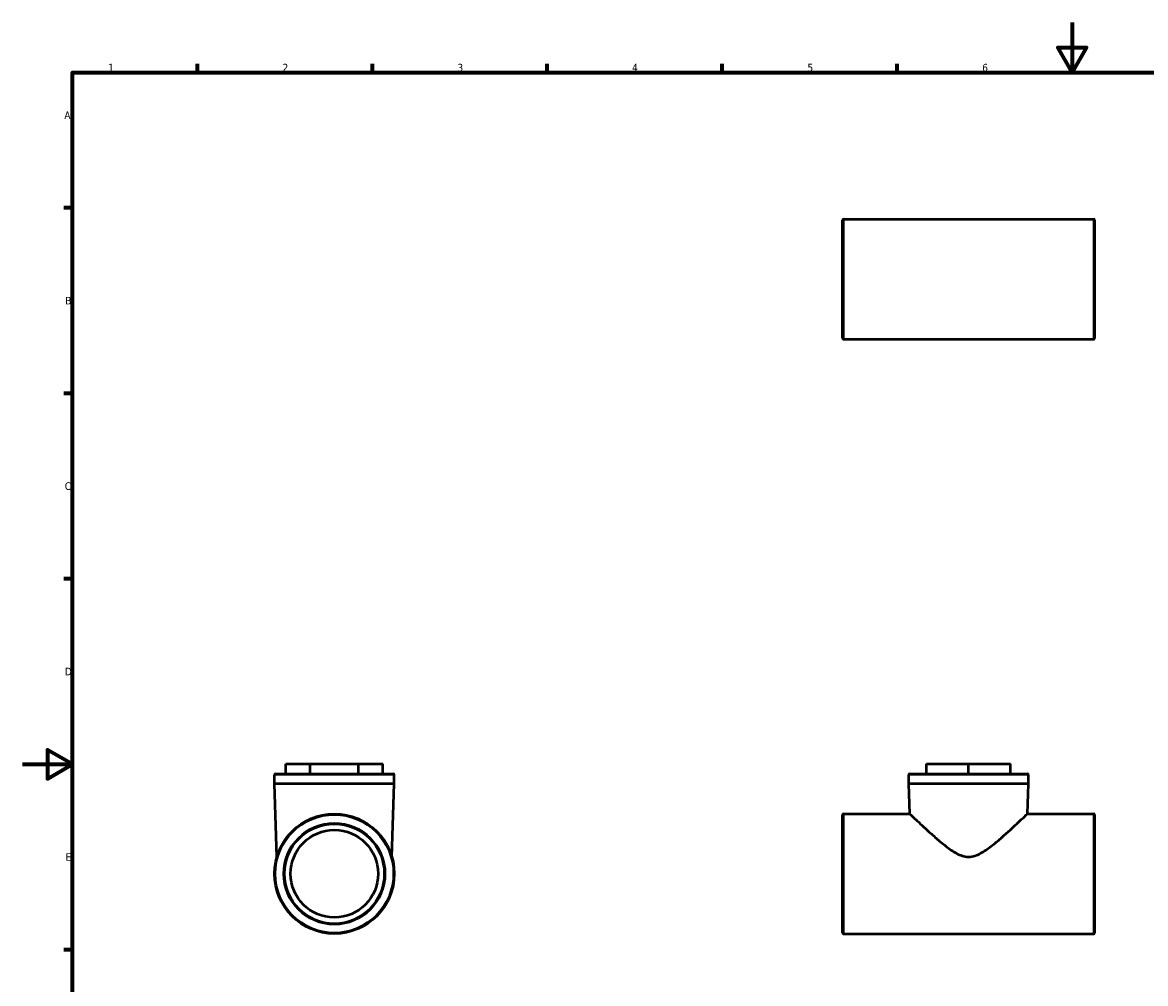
# Model space of a CAD drawing. Header units: millimetres. Extents: x 0 to 900, y -176 to 594.
# Tile 2 of 3: x 0 to 450, y 209 to 594. Entities that reach past the tile are written whole.
import ezdxf

# ---------------------------------------------------------------- set-up
doc = ezdxf.new("R2010")
doc.units = ezdxf.units.MM
for name, color, linetype, lineweight in [('Border (ANSI)', 7, 'Continuous', 70), ('Visible (ANSI)', 7, 'Continuous', 50), ('Visible Narrow (ANSI)', 7, 'Continuous', 35)]:
    doc.layers.add(name, color=color, linetype=linetype, lineweight=lineweight)
doc.styles.add('Note Text (ANSI)', font='tahoma.ttf')

# ---------------------------------------------------------------- blocks, each defined once
blk = doc.blocks.new('Borders Default Border')
at = {"layer": 'Border (ANSI)'}
for p, q in [((70.08, 574), (70.08, 577.45)), ((140.17, 574), (140.17, 577.45)), ((210.25, 574), (210.25, 577.45)), ((280.33, 574), (280.33, 577.45)), ((350.42, 574), (350.42, 577.45)), ((20, 519.75), (16.55, 519.75)), ((20, 445.5), (16.55, 445.5)), ((20, 371.25), (16.55, 371.25)), ((20, 222.75), (16.55, 222.75))]:
    blk.add_line(p, q, dxfattribs=at)
at = {"layer": 'Border (ANSI)', "flags": 128}
for points in [[(420.5, 594), (420.5, 574), (414.73, 584), (426.27, 584), (420.5, 574)], [(20, 20), (20, 574), (821, 574), (821, 20), (20, 20)], [(0, 297), (20, 297), (10, 302.77), (10, 291.23), (20, 297)]]:
    blk.add_lwpolyline(points, dxfattribs=at)
at = {"layer": 'Border (ANSI)', "char_height": 3.05, "attachment_point": 7, "style": 'Note Text (ANSI)'}
for s, insert in [('1', (34.35, 574.4)), ('2', (104.2, 574.4)), ('3', (174.26, 574.34)), ('4', (244.23, 574.4)), ('5', (314.48, 574.34)), ('6', (384.49, 574.34)), ('A', (16.78, 555.35)), ('B', (17.15, 481.1)), ('C', (16.95, 406.8)), ('D', (16.96, 332.6)), ('E', (17.21, 258.35))]:
    blk.add_mtext(s, dxfattribs=dict(at, insert=insert))

msp = doc.modelspace()

# ---------------------------------------------------------------- linework, layer by layer
at = {"layer": 'Visible (ANSI)'}
for p, q in [((328.531, 467.598), (328.531, 514.819)), ((328.921, 515.208), (429.142, 515.208)), ((429.531, 514.819), (429.531, 467.598)), ((328.921, 467.208), (429.142, 467.208)), ((105.56, 297.177), (115.259, 297.177)), ((105.56, 293.177), (105.56, 297.177)), ((115.259, 297.177), (134.658, 297.177)), ((115.259, 293.177), (115.259, 297.177)), ((134.658, 293.177), (134.658, 297.177)), ((134.658, 297.177), (144.358, 297.177)), ((144.358, 293.177), (144.358, 297.177)), ((362.231, 297.177), (379.031, 297.177)), ((362.231, 293.177), (362.231, 297.177)), ((379.031, 297.177), (395.831, 297.177)), ((379.031, 293.177), (379.031, 297.177)), ((395.831, 293.177), (395.831, 297.177)), ((100.959, 289.177), (100.959, 292.788)), ((101.348, 293.177), (148.569, 293.177)), ((148.959, 289.177), (148.959, 292.788)), ((355.031, 289.177), (355.031, 292.788)), ((355.421, 293.177), (402.642, 293.177)), ((403.031, 289.177), (403.031, 292.788)), ((148.959, 289.177), (100.959, 289.177)), ((101.933, 259.946), (100.959, 289.177)), ((147.984, 259.946), (148.959, 289.177)), ((403.031, 289.177), (355.031, 289.177)), ((355.431, 277.177), (355.031, 289.177)), ((402.631, 277.177), (403.031, 289.177)), ((328.531, 229.567), (328.531, 276.788)), ((328.921, 277.177), (355.431, 277.177)), ((402.631, 277.177), (429.142, 277.177)), ((429.531, 276.788), (429.531, 229.567)), ((328.921, 229.177), (429.142, 229.177))]:
    msp.add_line(p, q, dxfattribs=at)
for radius in [24, 20, 17.528]:
    msp.add_circle((124.959, 253.177), radius, dxfattribs=at)
for centre, start, end in [((328.921, 514.819), 90, 180), ((429.142, 514.819), 0, 90), ((328.921, 467.598), 180, 270), ((429.142, 467.598), 270, 0), ((101.348, 292.788), 90, 180), ((148.569, 292.788), 0, 90), ((355.421, 292.788), 90, 180), ((402.642, 292.788), 0, 90), ((328.921, 276.788), 90, 180), ((429.142, 276.788), 0, 90), ((328.921, 229.567), 180, 270), ((429.142, 229.567), 270, 0)]:
    msp.add_arc(centre, 0.39, start, end, dxfattribs=at)
for points, knots in [([(355.431, 277.177), (355.431, 277.177), (355.602, 277.014), (356.274, 276.376), (356.776, 275.9), (358.044, 274.703), (358.813, 273.98), (360.523, 272.387), (361.463, 271.518), (363.518, 269.648), (364.717, 268.572), (367.254, 266.376), (368.592, 265.254), (371.347, 263.136), (372.747, 262.143), (374.955, 260.956), (375.708, 260.612), (377.293, 260.108), (378.125, 259.946), (379.031, 259.946)], [12.2902757, 12.2902757, 12.2902757, 12.2902757, 12.7708313, 12.7708313, 13.2513869, 13.2513869, 13.7319424, 13.7319424, 14.212498, 14.212498, 14.7561321, 14.7561321, 15.2997661, 15.2997661, 15.8434002, 15.8434002, 16.1152172, 16.1152172, 16.3870343, 16.3870343, 16.3870343, 16.3870343]), ([(379.031, 259.946), (379.937, 259.946), (380.77, 260.108), (382.355, 260.612), (383.108, 260.956), (385.315, 262.143), (386.715, 263.136), (389.47, 265.254), (390.808, 266.376), (393.346, 268.572), (394.544, 269.648), (396.599, 271.518), (397.54, 272.387), (399.249, 273.98), (400.018, 274.703), (401.287, 275.9), (401.788, 276.376), (402.46, 277.014), (402.631, 277.177), (402.631, 277.177)], [0, 0, 0, 0, 0.271817, 0.271817, 0.5436341, 0.5436341, 1.0872681, 1.0872681, 1.6309022, 1.6309022, 2.1745362, 2.1745362, 2.6550918, 2.6550918, 3.1356474, 3.1356474, 3.616203, 3.616203, 4.0967586, 4.0967586, 4.0967586, 4.0967586])]:
    msp.add_open_spline(points, degree=3, knots=knots, dxfattribs=at)
at = {"layer": 'Visible Narrow (ANSI)'}
for p, q in [((328.921, 514.913), (328.921, 467.504)), ((429.142, 467.504), (429.142, 514.913)), ((148.663, 292.788), (101.254, 292.788)), ((402.736, 292.788), (355.327, 292.788)), ((328.921, 276.882), (328.921, 229.473)), ((429.142, 229.473), (429.142, 276.882))]:
    msp.add_line(p, q, dxfattribs=at)
for radius in [23.61, 20.39]:
    msp.add_circle((124.959, 253.177), radius, dxfattribs=at)

# ---------------------------------------------------------------- block references
msp.add_blockref('Borders Default Border', (0, 0))

doc.saveas('drawing.dxf')
